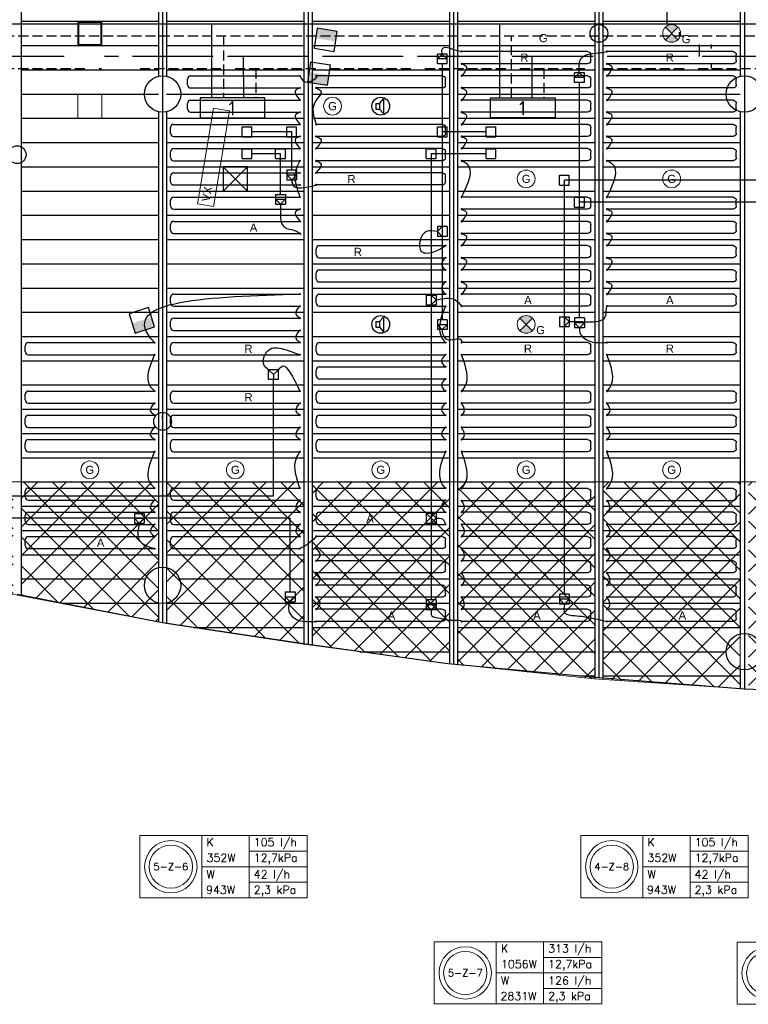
# Model space of a CAD drawing. Extents: x 51386 to 741080, y -643930 to -279818.
# Tile 5 of 34: x 340982 to 349999, y -330224 to -318041. Entities that reach past the tile are written whole.
import ezdxf
from ezdxf.enums import TextEntityAlignment as Align

# ---------------------------------------------------------------- set-up
doc = ezdxf.new("R2010")
doc.units = 0
doc.header["$LTSCALE"] = 25
for name, pattern in [('2322105', [47, 40, -7]), ('2322106', [47, 5, -2, 5, -2, 5, -2, 5, -2, 5, -2, 5, -7]), ('2322107', [2000, 1000, 1000]), ('2322108', [7, 5, -2])]:
    doc.linetypes.add(name, pattern=pattern)
doc.layers.get('0').update_dxf_attribs({"linetype": 'CONTINUOUS'})
for name, color, linetype in [('000Vermogens2', 7, 'CONTINUOUS'), ('0010CL', 2, 'CONTINUOUS'), ('60', 7, 'CONTINUOUS'), ('KP-bandraster', 5, 'CONTINUOUS'), ('KP-koppelingen', 6, 'CONTINUOUS'), ('KP-leidingen(aanvoer)', 5, 'CONTINUOUS'), ('KP-leidingen(retour)', 1, 'CONTINUOUS'), ('KP-Lucht aanvoer', 6, 'CONTINUOUS'), ('KP-Melders', 3, 'CONTINUOUS'), ('KP-Oppervlak', 3, 'CONTINUOUS'), ('KP-panelen', 1, 'CONTINUOUS'), ('KP-registers', 4, 'CONTINUOUS'), ('KP-slangen', 7, 'CONTINUOUS'), ('KP-tekst', 7, 'CONTINUOUS'), ('SYM-W', 7, 'CONTINUOUS'), ('Thermostaat', 160, 'CONTINUOUS'), ('WL5501--', 130, 'CONTINUOUS'), ('WL5502--', 130, 'CONTINUOUS'), ('WL561---_AANVOER', 10, 'CONTINUOUS'), ('WL561---_RETOUR', 10, 'CONTINUOUS')]:
    doc.layers.add(name, color=color, linetype=linetype)
for name, color, linetype, lineweight in [('KP-Aluminium', 8, 'CONTINUOUS', 18), ('KP-Lucht retour', 3, 'CONTINUOUS', 18), ('KP-Verlichting', 2, 'CONTINUOUS', 18)]:
    doc.layers.add(name, color=color, linetype=linetype, lineweight=lineweight)
doc.styles.add('arial', font='ARIAL.TTF')
doc.styles.add('BURO-018', font='ISO96.shx', dxfattribs={"height": 90})
doc.styles.add('ISO', font='ISO.SHX')
doc.styles.add('VERWOL-1', font='ROMANS.SHX')

# ---------------------------------------------------------------- blocks, each defined once
blk = doc.blocks.new('A$C53E5764B')
at = {"layer": 'KP-Aluminium', "linetype": 'Continuous'}
h = blk.add_hatch(dxfattribs=at)
h.set_pattern_fill('ANSI37', color=256, scale=2000)
h.set_pattern_definition([(45, (-195930.18, 268705.72), (-176.7767, 176.7767), []), (135, (-195930.18, 268705.72), (-176.7767, -176.7767), [])])
h.paths.add_polyline_path([(21550, -9600), (19850, -9600), (19850, -12045), (21550, -12158)])
h.paths.add_polyline_path([(23350, -9600), (21650, -9600), (21650, -12165), (23350, -12225)])
h.paths.add_polyline_path([(25150, -9600), (23450, -9600), (23450, -12228), (23474, -12229), (25150, -12262)])
h.paths.add_polyline_path([(26950, -9600), (25250, -9600), (25250, -12264), (26950, -12216)])
h.paths.add_polyline_path([(27050, -12213), (28750, -12165), (28750, -9600), (27050, -9600)])
h.paths.add_polyline_path([(28850, -12159), (30550, -12013), (30550, -9600), (28850, -9600)])
h.paths.add_polyline_path([(32350, -9600), (30650, -9600), (30650, -12004), (32350, -11858)])
h.paths.add_polyline_path([(34150, -9600), (32450, -9600), (32450, -11850), (34150, -11607)])
h.paths.add_polyline_path([(35950, -9600), (34250, -9600), (34250, -11592), (35950, -11349), (35950, -11349)])
h.paths.add_polyline_path([(37721, -11008), (37750, -11001), (37750, -9600), (36050, -9600), (36050, -11330)])
h.paths.add_polyline_path([(37850, -9600), (37850, -10980), (39550, -10625), (39550, -9600)])
h.paths.add_polyline_path([(41350, -10168), (41350, -9600), (39650, -9600), (39650, -10602)])
h.paths.add_polyline_path([(43151, -9671), (43151, -9600), (41451, -9600), (41451, -10142)])
h.paths.add_polyline_path([(19750, -9600), (18050, -9600), (18050, -11861), (19741, -12037), (19750, -12038)])
h.paths.add_polyline_path([(17950, -9600), (16250, -9600), (16250, -11619), (17929, -11848), (17950, -11851)])
h.paths.add_polyline_path([(16150, -9600), (14450, -9600), (14450, -11349), (16150, -11605), (16150, -11605)])
h.paths.add_polyline_path([(12650, -9600), (12650, -11007), (14350, -11330), (14350, -9600)])
h.paths.add_polyline_path([(12550, -9600), (10850, -9600), (10850, -10633), (11244, -10733), (12524, -10983), (12550, -10988)])
h.paths.add_polyline_path([(10750, -9600), (9050, -9600), (9050, -10180), (9078, -10188), (10750, -10608)])
h.paths.add_polyline_path([(6991, -9600), (8950, -10152), (8950, -9600)])
for p, q in [((6991, -9600), (43409, -9600)), ((12650, -9600), (12650, -11007)), ((14350, -9600), (14350, -11330)), ((14450, -9600), (14450, -11349)), ((16150, -9600), (16150, -11605)), ((16250, -9600), (16250, -11619)), ((17950, -9600), (17950, -11851)), ((18050, -9600), (18050, -11861)), ((19750, -9600), (19750, -12038)), ((19850, -9600), (19850, -12045)), ((21550, -9600), (21550, -12158)), ((14450, -11349), (12524, -10983)), ((16150, -11605), (14450, -11349)), ((17929, -11848), (16150, -11605)), ((19741, -12037), (17929, -11848)), ((21650, -12165), (19741, -12037))]:
    blk.add_line(p, q, dxfattribs=at)
blk = doc.blocks.new('A$C20486317')
at = {"layer": 'KP-Verlichting', "linetype": 'Continuous'}
for p, q in [((15272, -3475), (15470, -2292)), ((15470, -2292), (15667, -2325)), ((15469, -3508), (15667, -2325)), ((15272, -3475), (15469, -3508)), ((14831, -6158), (15029, -4975)), ((15029, -4975), (15227, -5008)), ((15029, -6191), (15227, -5008)), ((14831, -6158), (15029, -6191))]:
    blk.add_line(p, q, dxfattribs=at)
at = {"layer": 'KP-Verlichting', "linetype": 'Continuous', "char_height": 100, "attachment_point": 5, "rotation": 80.5003, "style": 'arial'}
for insert in [(15389, -3354), (14948, -6037)]:
    blk.add_mtext('\\A1;VX', dxfattribs=dict(at, insert=insert))
blk = doc.blocks.new('Register A')
at = {"layer": 'KP-registers', "linetype": 'Continuous'}
for p, q in [((50, 115), (50, 185)), ((90, 225), (1644, 225)), ((90, 75), (1644, 75))]:
    blk.add_line(p, q, dxfattribs=at)
for centre in [(1650, 225), (1650, 75)]:
    blk.add_circle(centre, 6, dxfattribs=at)
for centre, start, end in [((90, 185), 90, 180), ((90, 115), 180, 270)]:
    blk.add_arc(centre, 40, start, end, dxfattribs=at)
blk = doc.blocks.new('SW30485012')
at = {"color": 0, "linetype": 'Continuous'}
for p, q in [((-2.5, 2.5), (-2.5, -2.5)), ((2.5, 2.5), (-2.5, 2.5)), ((2.5, -2.5), (2.5, 2.5)), ((-2.5, -2.5), (2.5, -2.5))]:
    blk.add_line(p, q, dxfattribs=at)
blk.add_solid([(-2.5, 0), (2.5, 0), (-2.5, -2.5), (2.5, -2.5)], dxfattribs=at)
at = {"color": 0, "linetype": 'Continuous', "style": 'BURO-018', "flags": 1}
blk.add_attdef('W_ID', (0, 0), '', height=1.8, dxfattribs=at)

msp = doc.modelspace()

# ---------------------------------------------------------------- hatches: boundary and pattern name
at = {"layer": 'KP-Verlichting', "linetype": 'Continuous'}
h = msp.add_hatch(color=256, dxfattribs=at)
h.paths.add_polyline_path([(348972.2, -318133.2), (349049.9, -318211), (349127.7, -318133.2, 0.4142136)])
h.paths.add_polyline_path([(348972.2, -318288.8, 0.4142136), (349127.7, -318288.8), (349049.9, -318211)])
h = msp.add_hatch(color=256, dxfattribs=at)
h.paths.add_polyline_path([(347172.2, -321733.2), (347249.9, -321811), (347327.7, -321733.2, 0.4142136)])
h.paths.add_polyline_path([(347172.2, -321888.8, 0.4142136), (347327.7, -321888.8), (347249.9, -321811)])
h = msp.add_hatch(color=256, dxfattribs=at)
h.paths.add_polyline_path([(347172.2, -321733.2), (347249.9, -321811), (347327.7, -321733.2, 0.4142136)])
h.paths.add_polyline_path([(347172.2, -321888.8, 0.4142136), (347327.7, -321888.8), (347249.9, -321811)])

# ---------------------------------------------------------------- linework, layer by layer
at = {"layer": '000Vermogens2', "linetype": 'Continuous', "lineweight": 0}
for p, q in [((342468.4, -328137), (342468.4, -328904.9)), ((342468.4, -328137), (344541.3, -328137)), ((343236.3, -328137), (343236.3, -328904.9)), ((343821.6, -328521), (343821.6, -328137)), ((344541.3, -328137), (344541.3, -328904.9)), ((347925, -328137), (347925, -328904.9)), ((347925, -328137), (349997.9, -328137)), ((348692.9, -328137), (348692.9, -328904.9)), ((349278.1, -328521), (349278.1, -328137)), ((349997.9, -328137), (349997.9, -328904.9)), ((343821.6, -328329), (344541.3, -328329)), ((349278.1, -328329), (349997.9, -328329)), ((343236.3, -328521), (344541.3, -328521)), ((343821.6, -328521), (343821.6, -328904.9)), ((348692.9, -328521), (349997.9, -328521)), ((349278.1, -328521), (349278.1, -328904.9)), ((343821.6, -328712.9), (344541.3, -328712.9)), ((349278.1, -328712.9), (349997.9, -328712.9)), ((342468.4, -328904.9), (344541.3, -328904.9)), ((347925, -328904.9), (349997.9, -328904.9)), ((346112.3, -329452.1), (346112.3, -330219.9)), ((346112.3, -329452.1), (348185.1, -329452.1)), ((346880.1, -329452.1), (346880.1, -330219.9)), ((347465.4, -329836), (347465.4, -329452.1)), ((348185.1, -329452.1), (348185.1, -330219.9)), ((349860.9, -329456), (349860.9, -330223.9)), ((349860.9, -329456), (351933.8, -329456)), ((347465.4, -329644), (348185.1, -329644)), ((346880.1, -329836), (348185.1, -329836)), ((347465.4, -329836), (347465.4, -330219.9)), ((347465.4, -330027.9), (348185.1, -330027.9)), ((346112.3, -330219.9), (348185.1, -330219.9)), ((349860.9, -330223.9), (351933.8, -330223.9))]:
    msp.add_line(p, q, dxfattribs=at)
for centre, radius in [((342852.4, -328521), 324.2), ((348309, -328521), 324.2), ((342852.4, -328521), 267.6), ((348309, -328521), 267.6), ((346496.2, -329836), 324.2), ((350244.9, -329839.9), 324.2), ((346496.2, -329836), 267.6), ((350244.9, -329839.9), 267.6)]:
    msp.add_circle(centre, radius, dxfattribs=at)
at = {"layer": '0010CL', "linetype": 'Continuous'}
for p, q in [((342749.9, -313711), (342749.9, -325502.9)), ((344549.9, -313711), (344549.9, -325773.3)), ((346349.9, -313711), (346349.9, -326017.6)), ((348149.9, -313711), (348149.9, -326183.4)), ((349949.9, -313711), (349949.9, -326324.1))]:
    msp.add_line(p, q, dxfattribs=at)
at = {"layer": 'KP-bandraster', "linetype": 'Continuous'}
for p, q in [((348099.9, -313711), (348099.9, -326178.8)), ((348199.9, -313711), (348199.9, -326187.3)), ((341000, -314161), (341000, -325162.8)), ((342699.9, -314161), (342699.9, -318741.6)), ((342799.9, -314161), (342799.9, -318741.6)), ((344499.9, -314161), (344499.9, -325765.8)), ((344599.9, -314161), (344599.9, -325780.1)), ((346299.9, -314161), (346299.9, -326011.4)), ((346399.9, -314161), (346399.9, -326020.7)), ((349899.9, -314380.4), (349899.9, -318741.6)), ((342699.9, -319180.4), (342699.9, -324820.4)), ((342799.9, -319180.4), (342799.9, -324820.4)), ((349899.9, -319180.4), (349899.9, -325641.6)), ((342699.9, -325259.2), (342699.9, -325493.2)), ((342799.9, -325259.2), (342799.9, -325510.4)), ((349899.9, -326080.4), (349899.9, -326320.2))]:
    msp.add_line(p, q, dxfattribs=at)
for centre in [(342749.9, -318961), (349949.9, -318961), (342749.9, -325039.8), (349949.9, -325861)]:
    msp.add_circle(centre, 225, dxfattribs=at)
at = {"layer": 'KP-koppelingen', "linetype": 'Continuous'}
for p, q in [((346150.7, -318587.7), (346150.7, -318466)), ((346272.3, -318466), (346150.7, -318466)), ((346150.7, -318526.8), (346211.5, -318466)), ((346272.3, -318526.9), (346150.7, -318526.8)), ((346211.5, -318466), (346272.3, -318526.9)), ((346272.3, -318587.7), (346272.3, -318466)), ((346272.3, -318587.7), (346150.7, -318587.7)), ((347849.4, -318818.7), (347849.4, -318697)), ((347971.1, -318697.1), (347849.4, -318697)), ((347849.4, -318757.9), (347910.2, -318697)), ((347910.2, -318697), (347971, -318757.9)), ((347971, -318818.7), (347971.1, -318697.1)), ((347971, -318757.9), (347849.4, -318757.9)), ((347971, -318818.7), (347849.4, -318818.7)), ((343733.6, -319488.7), (343733.6, -319367.1)), ((343733.6, -319367.1), (343855.2, -319367.1)), ((343855.2, -319488.7), (343855.2, -319367.1)), ((344287, -319488.6), (344287, -319366.9)), ((344287, -319366.9), (344408.7, -319367)), ((344408.7, -319488.6), (344408.7, -319367)), ((346150.6, -319488.6), (346150.7, -319366.9)), ((346150.7, -319366.9), (346272.3, -319366.9)), ((346272.3, -319488.6), (346272.3, -319366.9)), ((346752.7, -319488.7), (346752.7, -319367.1)), ((346752.7, -319367.1), (346874.4, -319367.1)), ((346752.7, -319488.7), (346752.7, -319367.1)), ((346752.7, -319367.1), (346874.4, -319367.1)), ((346874.3, -319488.7), (346874.4, -319367.1)), ((346874.3, -319488.7), (346874.4, -319367.1)), ((343733.6, -319488.7), (343855.2, -319488.7)), ((344287, -319488.6), (344408.7, -319488.6)), ((346150.6, -319488.6), (346272.3, -319488.6)), ((346752.7, -319488.7), (346874.3, -319488.7)), ((346752.7, -319488.7), (346874.3, -319488.7)), ((343733.6, -319760.5), (343733.6, -319638.9)), ((343733.6, -319638.9), (343855.2, -319638.9)), ((343855.2, -319760.5), (343855.2, -319638.9)), ((344149.4, -319760.3), (344149.4, -319638.7)), ((344149.4, -319638.7), (344271, -319638.7)), ((344271, -319760.4), (344271, -319638.7)), ((346013, -319760.3), (346013, -319638.7)), ((346013, -319638.7), (346134.7, -319638.7)), ((346134.6, -319760.3), (346134.7, -319638.7)), ((346752.7, -319760.5), (346752.7, -319638.9)), ((346752.7, -319638.9), (346874.3, -319638.9)), ((346752.7, -319760.5), (346752.7, -319638.9)), ((346752.7, -319638.9), (346874.3, -319638.9)), ((346874.3, -319760.5), (346874.3, -319638.9)), ((346874.3, -319760.5), (346874.3, -319638.9)), ((343733.6, -319760.5), (343855.2, -319760.5)), ((344149.4, -319760.3), (344271, -319760.4)), ((346013, -319760.3), (346134.6, -319760.3)), ((346752.7, -319760.5), (346874.3, -319760.5)), ((346752.7, -319760.5), (346874.3, -319760.5)), ((344287, -319899.6), (344408.7, -319899.6)), ((344287, -319899.6), (344287, -320021.3)), ((344408.7, -319899.6), (344408.7, -320021.3)), ((344287, -319960.4), (344408.7, -319960.5)), ((344347.8, -320021.3), (344287, -319960.4)), ((344287, -320021.3), (344408.7, -320021.3)), ((344408.7, -319960.5), (344347.8, -320021.3)), ((347662.2, -320088.4), (347662.2, -319966.7)), ((347662.2, -319966.7), (347783.8, -319966.7)), ((347783.8, -320088.4), (347783.8, -319966.7)), ((347662.2, -320088.4), (347783.8, -320088.4)), ((344149.4, -320202.5), (344271, -320202.6)), ((344149.4, -320202.5), (344149.4, -320324.2)), ((344149.4, -320263.4), (344271, -320263.4)), ((344210.2, -320324.2), (344149.4, -320263.4)), ((344271, -320263.4), (344210.2, -320324.2)), ((344271, -320202.6), (344271, -320324.2)), ((347849.4, -320360.1), (347849.4, -320238.5)), ((347849.4, -320238.5), (347971, -320238.5)), ((347971, -320360.2), (347971, -320238.5)), ((344149.4, -320324.2), (344271, -320324.2)), ((347849.4, -320360.1), (347971, -320360.2)), ((346272.3, -320601.8), (346150.7, -320601.8)), ((346150.7, -320601.8), (346150.7, -320723.4)), ((346150.7, -320662.6), (346211.5, -320601.8)), ((346211.5, -320601.8), (346211.5, -320723.4)), ((346272.3, -320601.8), (346272.3, -320723.4)), ((346211.5, -320723.4), (346150.7, -320662.6)), ((346272.3, -320723.4), (346150.7, -320723.4)), ((346013, -321447.7), (346013, -321569.3)), ((346013, -321447.7), (346134.6, -321447.7)), ((346073.8, -321447.7), (346073.8, -321569.3)), ((346134.6, -321508.5), (346073.8, -321447.7)), ((346134.6, -321447.7), (346134.6, -321569.3)), ((346013, -321569.3), (346134.6, -321569.3)), ((346073.8, -321569.3), (346134.6, -321508.5)), ((347662.2, -321716.1), (347662.2, -321837.8)), ((347662.2, -321716.1), (347783.8, -321716.1)), ((347723, -321716.1), (347723, -321837.8)), ((347783.8, -321777), (347723, -321716.1)), ((347783.8, -321716.1), (347783.8, -321837.8)), ((347971, -321731.6), (347849.4, -321731.6)), ((347849.4, -321731.6), (347849.4, -321853.2)), ((347971, -321731.6), (347971, -321853.2)), ((346272.3, -321753.9), (346150.7, -321753.9)), ((346150.7, -321753.9), (346150.7, -321875.6)), ((346272.3, -321814.8), (346150.7, -321814.8)), ((346150.7, -321814.8), (346211.5, -321875.6)), ((346211.5, -321875.6), (346272.3, -321814.8)), ((346272.3, -321753.9), (346272.3, -321875.6)), ((347662.2, -321837.8), (347783.8, -321837.8)), ((347723, -321837.8), (347783.8, -321777)), ((347971, -321792.4), (347849.4, -321792.4)), ((347849.4, -321792.4), (347910.2, -321853.2)), ((347971, -321853.2), (347849.4, -321853.2)), ((347910.2, -321853.2), (347971, -321792.4)), ((346272.3, -321875.6), (346150.7, -321875.6)), ((344062.3, -322493.7), (344062.4, -322372.1)), ((344062.4, -322372), (344123.2, -322432.9)), ((344184.1, -322372.1), (344062.4, -322372.1)), ((344123.2, -322432.9), (344123.1, -322493.7)), ((344123.2, -322432.9), (344184.1, -322372.1)), ((344183.9, -322493.8), (344184, -322372.1)), ((344183.9, -322493.8), (344062.3, -322493.7)), ((342401.5, -324149), (342401.4, -324270.6)), ((342401.5, -324149), (342523.1, -324149)), ((342523.1, -324149), (342523.1, -324270.7)), ((346013, -324147.7), (346013, -324269.3)), ((346013, -324147.7), (346134.6, -324147.7)), ((346073.8, -324147.7), (346073.8, -324269.3)), ((346134.6, -324208.5), (346073.8, -324147.7)), ((346134.6, -324147.7), (346134.6, -324269.3)), ((342401.4, -324209.8), (342523.1, -324209.8)), ((342462.2, -324270.6), (342401.4, -324209.8)), ((342401.4, -324270.6), (342523.1, -324270.7)), ((342523.1, -324209.8), (342462.2, -324270.6)), ((346013, -324269.3), (346134.6, -324269.3)), ((346073.8, -324269.3), (346134.6, -324208.5)), ((344268.3, -325121.3), (344268.2, -325242.9)), ((344268.3, -325121.3), (344389.9, -325121.3)), ((344389.9, -325121.3), (344389.9, -325243)), ((347783.8, -325150.6), (347662.2, -325150.6)), ((347662.2, -325150.6), (347662.2, -325272.2)), ((347783.8, -325150.6), (347783.8, -325272.2)), ((344268.2, -325242.9), (344389.9, -325243)), ((344268.3, -325182.1), (344389.9, -325182.2)), ((344329.1, -325243), (344268.3, -325182.1)), ((344389.9, -325182.2), (344329.1, -325243)), ((346134.7, -325220.7), (346013, -325220.7)), ((346013, -325220.7), (346013, -325342.3)), ((346134.7, -325281.5), (346013, -325281.5)), ((346013, -325281.5), (346073.8, -325342.3)), ((346073.8, -325342.3), (346134.7, -325281.5)), ((346134.7, -325220.7), (346134.7, -325342.3)), ((347783.8, -325211.4), (347662.2, -325211.4)), ((347662.2, -325211.4), (347723, -325272.2)), ((347783.8, -325272.2), (347662.2, -325272.2)), ((347723, -325272.2), (347783.8, -325211.4)), ((346134.7, -325342.3), (346013, -325342.3))]:
    msp.add_line(p, q, dxfattribs=at)
at = {"layer": 'KP-leidingen(aanvoer)', "linetype": 'Continuous'}
for p, q in [((344210.2, -319699.5), (343855.2, -319699.5)), ((344210.2, -320202.6), (344210.2, -319699.5)), ((346073.8, -319699.5), (346073.8, -325220.7)), ((346752.7, -319699.6), (346073.8, -319699.5)), ((350653.6, -320027.8), (347723, -320027.5)), ((347723, -325150.6), (347723, -320027.5)), ((344329.1, -324210.2), (339393.7, -324209.7)), ((344329.1, -325121.3), (344329.1, -324210.2))]:
    msp.add_line(p, q, dxfattribs=at)
at = {"layer": 'KP-leidingen(retour)', "linetype": 'Continuous'}
for p, q in [((346211.5, -318587.7), (346211.5, -321753.9)), ((347910.2, -321731.6), (347910.2, -318818.7)), ((344347.8, -319427.8), (343855.2, -319427.7)), ((344347.8, -319899.6), (344347.8, -319427.8)), ((346752.7, -319427.8), (346211.5, -319427.8)), ((350925.4, -320299.6), (347910.2, -320299.3)), ((344123.1, -323938.4), (344123.1, -322493.7)), ((344123.1, -323938.4), (340117.6, -323938))]:
    msp.add_line(p, q, dxfattribs=at)
at = {"layer": 'KP-Lucht aanvoer', "linetype": 'Continuous'}
for p, q in [((343500.6, -319860.8), (343500.4, -320160.8)), ((343500.4, -320160.8), (343800.3, -319860.8)), ((343800.3, -319860.8), (343500.6, -319860.8)), ((343500.6, -319860.8), (343800.4, -320160.8)), ((343800.4, -320160.8), (343800.3, -319860.8)), ((343500.4, -320160.8), (343800.4, -320160.8))]:
    msp.add_line(p, q, dxfattribs=at)
at = {"layer": 'KP-Lucht retour', "linetype": 'Continuous'}
for p, q in [((341700.2, -318061), (342000.2, -318061)), ((341700.3, -318361), (341700.2, -318061)), ((341715.2, -318076), (341985.1, -318076)), ((341715.3, -318346), (341715.2, -318076)), ((341985.1, -318076), (341985, -318346)), ((342000.2, -318061), (342000, -318361)), ((342000, -318361), (341700.3, -318361)), ((341715.3, -318346), (341985, -318346)), ((341699.8, -318961), (341999.8, -318961)), ((341700, -319261), (341699.8, -318961)), ((341999.8, -318961), (341999.7, -319261)), ((341999.7, -319261), (341700, -319261))]:
    msp.add_line(p, q, dxfattribs=at)
at = {"layer": 'KP-Melders', "linetype": 'Continuous'}
for p, q in [((345433.1, -319076.6), (345485.1, -319021.2)), ((345485.1, -319021.2), (345485.1, -319201.9)), ((345390.1, -319076.6), (345433.1, -319076.6)), ((345390.1, -319076.6), (345390.1, -319146.6)), ((345390.1, -319146.6), (345433.1, -319146.6)), ((345390.1, -319146.6), (345433.1, -319146.6)), ((345433.1, -319076.6), (345433.1, -319146.6)), ((345433.1, -319146.6), (345485.1, -319201.9)), ((345433.1, -321777.1), (345485.1, -321721.7)), ((345485.1, -321721.7), (345485.1, -321902.4)), ((345390.1, -321777.1), (345433.1, -321777.1)), ((345390.1, -321777.1), (345390.1, -321847.1)), ((345390.1, -321847.1), (345433.1, -321847.1)), ((345390.1, -321847.1), (345433.1, -321847.1)), ((345433.1, -321777.1), (345433.1, -321847.1)), ((345433.1, -321847.1), (345485.1, -321902.4))]:
    msp.add_line(p, q, dxfattribs=at)
for centre in [(348149.9, -318211), (345449.9, -319111), (340950, -319711), (345449.9, -321811.5), (342749.9, -323011)]:
    msp.add_circle(centre, 110, dxfattribs=at)
at = {"layer": 'KP-Oppervlak', "linetype": 'Continuous'}
for p, q in [((342749.9, -325502.9), (340949.9, -325153.1)), ((344549.9, -325773.3), (342749.9, -325502.9)), ((346278.9, -326009.5), (344549.9, -325773.3)), ((348149.9, -326183.4), (346278.9, -326009.5)), ((349949.9, -326324.1), (348149.9, -326183.4)), ((351749.9, -326387.5), (349949.9, -326324.1))]:
    msp.add_line(p, q, dxfattribs=at)
at = {"layer": 'KP-panelen', "linetype": 'Continuous'}
for p, q in [((340999.9, -318061), (342699.9, -318061)), ((342799.9, -318061), (344499.9, -318061)), ((344599.9, -318061), (346299.9, -318061)), ((346399.9, -318061), (348099.9, -318061)), ((348199.9, -318061), (349899.9, -318061)), ((340999.9, -318361), (342699.9, -318361)), ((342799.9, -318361), (344499.9, -318361)), ((344599.9, -318361), (346299.9, -318361)), ((346399.9, -318361), (348099.9, -318361)), ((348199.9, -318361), (349899.9, -318361)), ((340999.9, -318661), (342699.9, -318661)), ((342799.9, -318661), (344499.9, -318661)), ((344599.9, -318661), (346299.9, -318661)), ((346399.9, -318661), (348099.9, -318661)), ((348199.9, -318661), (349899.9, -318661)), ((340999.9, -318961), (342699.9, -318961)), ((342799.9, -318961), (344499.9, -318961)), ((344599.9, -318961), (346299.9, -318961)), ((346399.9, -318961), (348099.9, -318961)), ((348199.9, -318961), (349899.9, -318961)), ((340999.9, -319261), (342699.9, -319261)), ((342799.9, -319261), (344499.9, -319261)), ((344599.9, -319261), (346299.9, -319261)), ((346399.9, -319261), (348099.9, -319261)), ((348199.9, -319261), (349899.9, -319261)), ((340999.9, -319561), (342699.9, -319561)), ((342799.9, -319561), (344499.9, -319561)), ((344599.9, -319561), (346299.9, -319561)), ((346399.9, -319561), (348099.9, -319561)), ((348199.9, -319561), (349899.9, -319561)), ((340999.9, -319861), (342699.9, -319861)), ((342799.9, -319861), (344499.9, -319861)), ((344599.9, -319861), (346299.9, -319861)), ((346399.9, -319861), (348099.9, -319861)), ((348199.9, -319861), (349899.9, -319861)), ((340999.9, -320161), (342699.9, -320161)), ((342799.9, -320161), (344499.9, -320161)), ((344599.9, -320161), (346299.9, -320161)), ((346399.9, -320161), (348099.9, -320161)), ((348199.9, -320161), (349899.9, -320161)), ((340999.9, -320461), (342699.9, -320461)), ((342799.9, -320461), (344499.9, -320461)), ((344599.9, -320461), (346299.9, -320461)), ((346399.9, -320461), (348099.9, -320461)), ((348199.9, -320461), (349899.9, -320461)), ((340999.9, -320761), (342699.9, -320761)), ((342799.9, -320761), (344499.9, -320761)), ((344599.9, -320761), (346299.9, -320761)), ((346399.9, -320761), (348099.9, -320761)), ((348199.9, -320761), (349899.9, -320761)), ((340999.9, -321061), (342699.9, -321061)), ((342799.9, -321061), (344499.9, -321061)), ((344599.9, -321061), (346299.9, -321061)), ((346399.9, -321061), (348099.9, -321061)), ((348199.9, -321061), (349899.9, -321061)), ((340999.9, -321361), (342699.9, -321361)), ((342799.9, -321361), (344499.9, -321361)), ((344599.9, -321361), (346299.9, -321361)), ((346399.9, -321361), (348099.9, -321361)), ((348199.9, -321361), (349899.9, -321361)), ((340999.9, -321661), (342699.9, -321661)), ((342799.9, -321661), (344499.9, -321661)), ((344599.9, -321661), (346299.9, -321661)), ((346399.9, -321661), (348099.9, -321661)), ((348199.9, -321661), (349899.9, -321661)), ((340999.9, -321961), (342699.9, -321961)), ((342799.9, -321961), (344499.9, -321961)), ((344599.9, -321961), (346299.9, -321961)), ((346399.9, -321961), (348099.9, -321961)), ((348199.9, -321961), (349899.9, -321961)), ((340999.9, -322261), (342699.9, -322261)), ((342799.9, -322261), (344499.9, -322261)), ((342799.9, -322261), (344499.9, -322261)), ((344599.9, -322261), (346299.9, -322261)), ((344599.9, -322261), (346299.9, -322261)), ((346399.9, -322261), (348099.9, -322261)), ((346399.9, -322261), (348099.9, -322261)), ((348199.9, -322261), (349899.9, -322261)), ((348199.9, -322261), (349899.9, -322261)), ((340999.9, -322561), (342699.9, -322561)), ((342799.9, -322561), (344499.9, -322561)), ((342799.9, -322561), (344499.9, -322561)), ((344599.9, -322561), (346299.9, -322561)), ((344599.9, -322561), (346299.9, -322561)), ((346399.9, -322561), (348099.9, -322561)), ((346399.9, -322561), (348099.9, -322561)), ((348199.9, -322561), (349899.9, -322561)), ((348199.9, -322561), (349899.9, -322561)), ((340999.9, -322861), (342699.9, -322861)), ((342799.9, -322861), (344499.9, -322861)), ((344599.9, -322861), (346299.9, -322861)), ((346399.9, -322861), (348099.9, -322861)), ((348199.9, -322861), (349899.9, -322861)), ((341000, -323161), (342700, -323161)), ((342799.9, -323161), (344499.9, -323161)), ((344599.9, -323161), (346299.9, -323161)), ((346399.9, -323161), (348099.9, -323161)), ((348199.9, -323161), (349899.9, -323161)), ((341000, -323461), (342700, -323461)), ((342799.9, -323461), (344499.9, -323461)), ((344599.9, -323461), (346299.9, -323461)), ((346399.9, -323461), (348099.9, -323461)), ((348199.9, -323461), (349899.9, -323461)), ((341000, -323761), (342700, -323761)), ((342799.9, -323761), (344499.9, -323761)), ((344599.9, -323761), (346299.9, -323761)), ((346399.9, -323761), (348099.9, -323761)), ((348199.9, -323761), (349899.9, -323761)), ((341000, -324061), (342700, -324061)), ((342799.9, -324061), (344499.9, -324061)), ((344599.9, -324061), (346299.9, -324061)), ((346399.9, -324061), (348099.9, -324061)), ((348199.9, -324061), (349899.9, -324061)), ((341000, -324361), (342700, -324361)), ((342799.9, -324361), (344499.9, -324361)), ((344599.9, -324361), (346299.9, -324361)), ((346399.9, -324361), (348099.9, -324361)), ((348199.9, -324361), (349899.9, -324361)), ((341000, -324661), (342700, -324661)), ((342799.9, -324661), (344499.9, -324661)), ((344599.9, -324661), (346299.9, -324661)), ((346399.9, -324661), (348099.9, -324661)), ((348199.9, -324661), (349899.9, -324661)), ((341000, -324961), (342539.2, -324961)), ((342960.7, -324961), (344499.9, -324961)), ((344599.9, -324961), (346299.9, -324961)), ((346399.9, -324961), (348099.9, -324961)), ((348199.9, -324961), (349899.9, -324961)), ((341505.2, -325261), (342700, -325261)), ((342799.9, -325261), (344499.9, -325261)), ((344599.9, -325261), (346299.9, -325261)), ((346399.9, -325261), (348099.9, -325261)), ((348199.9, -325261), (349899.9, -325261)), ((343136.7, -325561), (344499.9, -325561)), ((344599.9, -325561), (346299.9, -325561)), ((346399.9, -325561), (348099.9, -325561)), ((348199.9, -325561), (349899.9, -325561)), ((345192, -325861), (346299.9, -325861)), ((346399.9, -325861), (348099.9, -325861)), ((348199.9, -325861), (349724.9, -325861)), ((347909, -326161), (348099.9, -326161)), ((348199.9, -326161), (349899.9, -326161))]:
    msp.add_line(p, q, dxfattribs=at)
at = {"layer": 'KP-registers', "linetype": 'Continuous'}
for p, q in [((343057.5, -318846), (343057.5, -318776)), ((343097.5, -318736), (344443.9, -318736)), ((343097.5, -318886), (344443.9, -318886)), ((343097.5, -319036), (344443.9, -319036)), ((343057.5, -319146), (343057.5, -319076)), ((343097.5, -319186), (344443.9, -319186))]:
    msp.add_line(p, q, dxfattribs=at)
for centre in [(344449.9, -318736), (344449.9, -318886), (344449.9, -319036), (344449.9, -319186)]:
    msp.add_circle(centre, 6, dxfattribs=at)
for centre, start, end in [((343097.5, -318776), 90, 180), ((343097.5, -318846), 180, 270), ((343097.5, -319076), 90, 180), ((343097.5, -319146), 180, 270)]:
    msp.add_arc(centre, 40, start, end, dxfattribs=at)
at = {"layer": 'KP-slangen', "linetype": 'Continuous'}
for points in [[(346211.5, -318466), (346211.5, -318406.7), (346235.9, -318385), (346318.5, -318398), (346449.9, -318436)], [(347910.2, -318697), (347904, -318613.9), (347930.9, -318522.4), (348174.2, -318447.9), (348249.9, -318436)], [(346449.9, -318586), (346505.8, -318617), (346449.9, -318736)], [(348249.9, -318586), (348305.8, -318617), (348249.9, -318736)], [(344449.9, -318736), (344542.2, -318813.6), (344649.9, -318736), (344647.5, -318735.2)], [(344449.9, -318886), (344394.1, -318917), (344449.9, -319036)], [(344649.9, -318886), (344711.2, -318927.3), (344649.9, -319036), (344649.9, -319336)], [(344649.9, -318886), (344711.2, -318927.3), (344649.9, -319036), (344645.8, -319041.7)], [(346450, -318886), (346505.9, -318917), (346450, -319036)], [(348250, -318886), (348305.9, -318917), (348250, -319036)], [(344449.9, -319186), (344394.1, -319217), (344449.9, -319336)], [(346449.9, -319186), (346505.8, -319217), (346449.9, -319336)], [(348249.9, -319186), (348305.8, -319217), (348249.9, -319336)], [(344449.9, -319486), (344394.1, -319517), (344449.9, -319636)], [(344649.9, -319486), (344711.2, -319527.3), (344649.9, -319636), (344645.8, -319641.7)], [(346449.9, -319486), (346505.8, -319517), (346449.9, -319636)], [(348249.9, -319486), (348305.8, -319517), (348249.9, -319636)], [(344449.9, -319786), (344394.1, -319922.1), (344449.9, -320236)], [(344649.9, -319786), (344711.2, -319827.3), (344649.9, -319936), (344645.8, -319941.7)], [(346449.9, -319786), (346505.8, -319817), (346449.9, -320236)], [(348249.9, -319786), (348305.8, -319817), (348249.9, -320236)], [(344347.8, -320021.3), (344357, -320073.2), (344649.9, -320086)], [(344210.2, -320324.2), (344210.8, -320417.3), (344244.6, -320597.1), (344449.9, -320686), (344460.5, -320698.3)], [(344449.9, -320386), (344394.1, -320417), (344449.9, -320536)], [(346449.9, -320386), (346505.8, -320417), (346449.9, -320536)], [(348249.9, -320386), (348305.8, -320417), (348249.9, -320536)], [(346150.7, -320662.6), (346017.7, -320661.4), (345936.7, -320772.9), (345952, -320907.3), (346117.2, -320908.4), (346249.9, -320836)], [(346449.9, -320686), (346505.8, -320717), (346449.9, -320836)], [(348249.9, -320686), (348305.8, -320717), (348249.9, -320836)], [(346249.9, -320986), (346201.2, -321067.4), (346249.9, -321136)], [(346449.9, -320986), (346505.8, -321017), (346449.9, -321136)], [(348249.9, -320986), (348305.8, -321017), (348249.9, -321136)], [(346249.9, -321286), (346201.2, -321367.4), (346249.9, -321436)], [(346449.9, -321286), (346505.8, -321317), (346449.9, -321436)], [(348249.9, -321286), (348305.8, -321317), (348249.9, -321436)], [(342649.9, -322036), (342602.1, -321979.8), (344449.9, -321436)], [(346134.6, -321508.5), (346369.7, -321508), (346449.9, -321586)], [(344449.9, -321736), (344402.1, -321679.8), (344449.9, -321586)], [(346249.9, -321585), (346201.2, -321967.4), (346249.9, -322036)], [(347783.8, -321777), (347946, -321777), (348233, -321711.3), (348249.9, -321580), (348251.6, -321575.3)], [(347910.2, -321853.2), (347913.5, -321914.3), (347985.6, -321995.1), (348249.9, -322036)], [(344449.9, -322036), (344402.1, -321979.8), (344449.9, -321886)], [(346211.5, -321875.3), (346211.5, -321907.9), (346263.4, -321992.3), (346369, -321993.2), (346441.2, -322000.3), (346450, -322036.3)], [(344062.4, -322372), (344008.6, -322319.9), (344080.4, -322117.1), (344269.7, -322123.8), (344449.9, -322186)], [(342649.9, -322636), (342602.1, -322579.8), (342649.9, -322186)], [(346249.9, -322186), (346201.2, -322267.4), (346249.9, -322336)], [(346450.1, -322636), (346484.2, -322594.1), (346449.9, -322186)], [(348250.1, -322636), (348284.2, -322594.1), (348249.9, -322186)], [(344184, -322372.2), (344245.8, -322322.7), (344313.7, -322387.2), (344449.9, -322636)], [(346249.9, -322486), (346201.2, -322567.4), (346249.9, -322636)], [(342649.9, -322936), (342602.1, -322879.8), (342649.9, -322786)], [(344449.9, -322936), (344402.1, -322879.8), (344449.9, -322786)], [(346249.9, -322786), (346201.2, -322867.4), (346249.9, -322936)], [(346450.1, -322936), (346484.2, -322894.1), (346450, -322786)], [(348250.1, -322936), (348284.2, -322894.1), (348250, -322786)], [(342650, -323236), (342602.2, -323179.8), (342650, -323086)], [(344449.9, -323236), (344402.1, -323179.8), (344449.9, -323086)], [(346249.9, -323086), (346201.2, -323167.4), (346249.9, -323236)], [(346450.1, -323236), (346484.2, -323194.1), (346450, -323086)], [(348250.1, -323236), (348284.2, -323194.1), (348250, -323086)], [(342650, -323836), (342602.2, -323779.8), (342650, -323386)], [(344449.9, -323836), (344402.1, -323479.8), (344449.9, -323386)], [(346249.9, -323386), (346201.1, -323774.8), (346249.8, -323843.4)], [(346450.1, -323836), (346484.2, -323794.1), (346449.9, -323386)], [(348250.1, -323836), (348284.2, -323794.1), (348249.9, -323386)], [(342649.9, -324136), (342602.1, -324079.8), (342649.9, -323986)], [(344449.9, -324136), (344402.1, -324079.8), (344449.9, -323986)], [(346249.8, -323986), (346201.1, -324067.4), (346249.8, -324136)], [(346449.9, -324136), (346484, -324094.1), (346449.8, -323986)], [(348249.8, -324136), (348283.9, -324094.1), (348249.7, -323986)], [(342462.2, -324270.6), (342462.2, -324482.7), (342650, -324586)], [(342650, -324436), (342602.2, -324379.8), (342650, -324286)], [(344449.9, -324436), (344402.1, -324379.8), (344449.9, -324286)], [(346134.6, -324208.5), (346212.8, -324218.3), (346249.9, -324286)], [(346450.1, -324436), (346484.2, -324394.1), (346450, -324286)], [(348250, -324436), (348284.1, -324394.1), (348249.9, -324286)], [(344649.9, -324436), (344580.3, -324503.2), (344449.9, -324586)], [(344649.9, -324586), (344698.7, -324667.4), (344649.9, -324736)], [(346450.1, -324736), (346484.2, -324694.1), (346450, -324586)], [(348250, -324736), (348284.1, -324694.1), (348249.9, -324586)], [(344650, -324886), (344698.8, -324967.4), (344650, -325036)], [(346450.1, -325036), (346484.2, -324994.1), (346450, -324886)], [(348250, -325036), (348284.1, -324994.1), (348249.9, -324886)], [(344329.1, -325243), (344307.3, -325330.7), (344353.5, -325424.3), (344649.9, -325486)], [(344650, -325186), (344698.8, -325267.4), (344650, -325336)], [(346449.9, -325336), (346484, -325294.1), (346449.8, -325186)], [(347723, -325272.2), (347729.7, -325379.9), (347847.1, -325414.3), (347958.4, -325426.4), (348249.9, -325486)], [(348249.8, -325336), (348283.9, -325294.1), (348249.7, -325186)], [(346073.8, -325342.3), (346082.2, -325415.5), (346155.5, -325441.6), (346371.4, -325470.5), (346449.9, -325486), (346450.4, -325486.8)]]:
    msp.add_spline(points, degree=3, dxfattribs=at)
at = {"layer": 'KP-Verlichting', "linetype": 'Continuous'}
for p, q in [((349127.7, -318288.8), (348972.2, -318133.2)), ((348972.2, -318288.8), (349127.7, -318133.2)), ((343181.4, -320319.4), (343379.4, -319135.8)), ((343378.6, -320352.4), (343576.7, -319168.9)), ((343379.4, -319135.8), (343576.7, -319168.9)), ((343181.4, -320319.4), (343378.6, -320352.4)), ((347327.7, -321888.8), (347172.2, -321733.2)), ((347172.2, -321888.8), (347327.7, -321733.2)), ((347327.7, -321888.8), (347172.2, -321733.2)), ((347172.2, -321888.8), (347327.7, -321733.2))]:
    msp.add_line(p, q, dxfattribs=at)
for centre in [(349049.9, -318211), (344853.4, -319111), (347249.9, -320011), (349049.9, -320011), (347249.9, -321811), (347249.9, -321811), (341849.9, -323611), (341850, -323611), (343649.9, -323611), (343649.9, -323611), (345449.9, -323611), (345449.9, -323611), (347249.9, -323611), (347249.9, -323611), (349049.9, -323611)]:
    msp.add_circle(centre, 110, dxfattribs=at)
at = {"layer": 'SYM-W', "color": 2, "linetype": 'Continuous'}
for p, q in [((343214.3, -319007.3), (343214.3, -319257.3)), ((344014.3, -319007.3), (343214.3, -319007.3)), ((344014.3, -319257.3), (344014.3, -319007.3)), ((346809.4, -319256.2), (346809.4, -319006.2)), ((346809.4, -319006.2), (347609.4, -319006.2)), ((347609.4, -319006.2), (347609.4, -319256.2)), ((343214.3, -319257.3), (344014.3, -319257.3)), ((347609.4, -319256.2), (346809.4, -319256.2))]:
    msp.add_line(p, q, dxfattribs=at)
at = {"layer": 'WL5501--', "linetype": '2322105'}
for p, q in [((349394.8, -318496.3), (349394.8, -318346.3)), ((341533.4, -318496.3), (337996.6, -318496.3)), ((351603.1, -318496.3), (342030.3, -318496.3)), ((343753.8, -319007.3), (343753.3, -318496.3)), ((347319.8, -318496.3), (347319.8, -319006.2))]:
    msp.add_line(p, q, dxfattribs=at)
at = {"layer": 'WL5502--', "linetype": '2322106'}
for p, q in [((349544.8, -318396.3), (349544.8, -318346.3)), ((338438.8, -318646.3), (341993.5, -318646.3)), ((342472.6, -318646.3), (347977.1, -318646.3)), ((343903.5, -318646.3), (343903.8, -319007.3)), ((347469.8, -318646.3), (347469.8, -319006.2)), ((348203, -318646.3), (352052.2, -318646.3)), ((349544.8, -318646.3), (349544.8, -318596.3))]:
    msp.add_line(p, q, dxfattribs=at)
at = {"layer": 'WL561---_AANVOER', "linetype": '2322107'}
for p, q in [((348994.8, -318096.3), (348994.8, -317807.3)), ((344238.7, -318096.3), (334009.4, -318096.3)), ((343353.8, -318096.3), (343353.8, -319007.3)), ((356903, -318096.3), (344143.3, -318096.3)), ((346919.8, -318096.3), (346919.8, -319006.2))]:
    msp.add_line(p, q, dxfattribs=at)
at = {"layer": 'WL561---_RETOUR', "linetype": '2322108'}
for p, q in [((349144.8, -318196.3), (349144.8, -318246.3)), ((344238.7, -318246.3), (334009.4, -318246.3)), ((343503.8, -318246.3), (343503.8, -319007.3)), ((350427.6, -318246.3), (344143.3, -318246.3)), ((347069.8, -319006.2), (347069.8, -318246.3))]:
    msp.add_line(p, q, dxfattribs=at)

# ---------------------------------------------------------------- block references
at = {"layer": 'KP-Lucht aanvoer', "linetype": 'Continuous'}
for name in ['A$C53E5764B', 'A$C20486317']:
    msp.add_blockref(name, (328349.9, -314161), dxfattribs=at)
at = {"layer": 'KP-registers', "linetype": 'Continuous', "xscale": -1}
for p in [(348099.9, -318661), (349899.9, -318661), (346299.9, -318961), (348099.9, -318961), (349899.9, -318961), (348099.9, -319261), (349899.9, -319261), (346299.9, -319561), (348099.9, -319561), (349899.9, -319561), (346299.9, -319861), (348099.9, -319861), (349899.9, -319861), (346299.9, -320161), (348099.9, -320461), (349899.9, -320461), (348099.9, -320761), (349899.9, -320761), (348099.9, -321061), (349899.9, -321061), (348099.9, -321361), (349899.9, -321361), (348099.9, -321661), (349899.9, -321661), (348099.9, -322261), (349899.9, -322261), (348099.8, -322861), (349899.8, -322861), (348099.9, -323161), (349899.9, -323161), (348099.9, -323461), (349899.9, -323461), (348099.9, -324068.4), (349899.9, -324068.4), (348099.9, -324361), (349899.9, -324361), (346299.9, -324661), (348099.9, -324661), (349899.9, -324661), (346299.9, -324961), (348099.9, -324961), (349899.9, -324961), (346299.9, -325261), (348099.8, -325261), (349899.8, -325261), (346299.9, -325561), (348099.9, -325561), (349899.9, -325561)]:
    msp.add_blockref('Register A', p, dxfattribs=at)
at = {"layer": 'KP-registers', "linetype": 'Continuous'}
for p in [(342799.9, -319561), (342799.9, -319861), (342799.9, -320161), (342799.9, -320461), (342799.9, -320761), (344599.9, -321061), (344599.9, -321361), (342799.9, -321661), (344599.9, -321661), (342799.9, -321961), (340999.9, -322261), (342799.9, -322261), (344599.9, -322261), (344599.9, -322561), (340999.9, -322861), (342799.9, -322861), (344599.9, -322861), (341000, -323161), (342799.9, -323161), (344599.9, -323161), (341000, -323461), (342799.9, -323461), (344599.9, -323461), (341000, -324061), (342799.9, -324061), (344599.9, -324061), (340999.9, -324361), (342799.9, -324361), (344599.9, -324361), (340999.9, -324661), (342799.9, -324661)]:
    msp.add_blockref('Register A', p, dxfattribs=at)
at = {"layer": 'Thermostaat'}
for p, xscale, yscale, zscale, rotation in [((344768.3, -318289.8), 50.00000000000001, 50.00000000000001, 50.00000000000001, 170.7393543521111), ((344684.2, -318708.2), 50, 50, 50, 351.5731282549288), ((342493.5, -321760.5), 49.99999999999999, 49.99999999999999, 49.99999999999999, 17.85002158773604)]:
    msp.add_blockref('SW30485012', p, dxfattribs=dict(at, xscale=xscale, yscale=yscale, zscale=zscale, rotation=rotation))

# ---------------------------------------------------------------- texts
at = {"layer": '000Vermogens2', "linetype": 'Continuous', "lineweight": 0, "style": 'VERWOL-1'}
for s, p in [('K', (343294.1, -328269.1)), ('105 l/h', (343877.8, -328269.1)), ('K', (348750.6, -328269.1)), ('105 l/h', (349334.4, -328269.1)), ('352W', (343294.1, -328461.1)), ('12,7kPa', (343877.8, -328461.1)), ('352W', (348750.6, -328461.1)), ('12,7kPa', (349334.4, -328461.1)), ('W', (343294.1, -328665.4)), ('42 l/h', (343877.8, -328665.4)), ('W', (348750.6, -328665.4)), ('42 l/h', (349334.4, -328665.4)), ('943W', (343288, -328857.4)), ('2,3 kPa', (343877.8, -328857.4)), ('943W', (348744.5, -328857.4)), ('2,3 kPa', (349334.4, -328857.4)), ('K', (346937.9, -329584.1)), ('313 l/h', (347521.6, -329584.1)), ('12,7kPa', (347521.6, -329776.1)), ('1056W', (346937.9, -329776.1)), ('W', (346937.9, -329980.4)), ('126 l/h', (347521.6, -329980.4)), ('2831W', (346931.8, -330172.4)), ('2,3 kPa', (347521.6, -330172.4))]:
    msp.add_text(s, height=100, dxfattribs=at).set_placement(p)
for s, p in [('5-Z-6', (342852.4, -328521)), ('4-Z-8', (348309, -328521)), ('5-Z-7', (346496.2, -329836))]:
    msp.add_text(s, height=90, dxfattribs=at).set_placement(p, align=Align.MIDDLE_CENTER)
at = {"layer": '60', "color": 1, "linetype": 'Continuous', "style": 'ISO'}
for p in [(343568, -319227), (347163, -319225.9)]:
    msp.add_text('1', height=180, dxfattribs=at).set_placement(p)
at = {"layer": 'KP-Melders', "linetype": 'Continuous', "char_height": 150, "attachment_point": 5, "style": 'arial'}
for insert in [(348149.9, -318211), (342749.9, -323011)]:
    msp.add_mtext('\\A1;!', dxfattribs=dict(at, insert=insert))
at = {"layer": 'KP-tekst', "linetype": 'Continuous', "char_height": 100, "attachment_point": 5, "style": 'arial'}
for s, insert in [('\\A1;R', (347227.8, -318510.4)), ('\\A1;R', (349027.8, -318510.4)), ('\\A1;R', (345089, -320013.1)), ('\\A1;A', (343876.2, -320613.1)), ('\\A1;R', (345166.9, -320913.2)), ('\\A1;A', (347272.1, -321510.4)), ('\\A1;A', (349027.8, -321510.4)), ('\\A1;R', (343812.7, -322113.1)), ('\\A1;R', (347272.1, -322110.4)), ('\\A1;R', (349027.8, -322110.4)), ('\\A1;R', (343812.7, -322713.1)), ('\\A1;A', (345317.2, -324213.1)), ('\\A1;A', (341982.8, -324513.1)), ('\\A1;A', (345582.7, -325413.1)), ('\\A1;A', (347382.8, -325413.1)), ('\\A1;A', (349182.8, -325413.1))]:
    msp.add_mtext(s, dxfattribs=dict(at, insert=insert))
at = {"layer": 'KP-Verlichting', "linetype": 'Continuous', "char_height": 100, "attachment_point": 5, "style": 'arial'}
for insert in [(347461.4, -318269.6), (349228.5, -318281.9), (344853.4, -319111), (347249.9, -320011), (349049.9, -320011), (347428.5, -321881.9), (341849.9, -323611), (341850, -323611), (343649.9, -323611), (343649.9, -323611), (345449.9, -323611), (345449.9, -323611), (347249.9, -323611), (347249.9, -323611), (349049.9, -323611)]:
    msp.add_mtext('\\A1;G', dxfattribs=dict(at, insert=insert))
at = {"layer": 'KP-Verlichting', "linetype": 'Continuous', "insert": (343297.9, -320198.3), "char_height": 100, "attachment_point": 5, "rotation": 80.50031, "style": 'arial'}
msp.add_mtext('\\A1;VX', dxfattribs=at)

doc.saveas('drawing.dxf')
